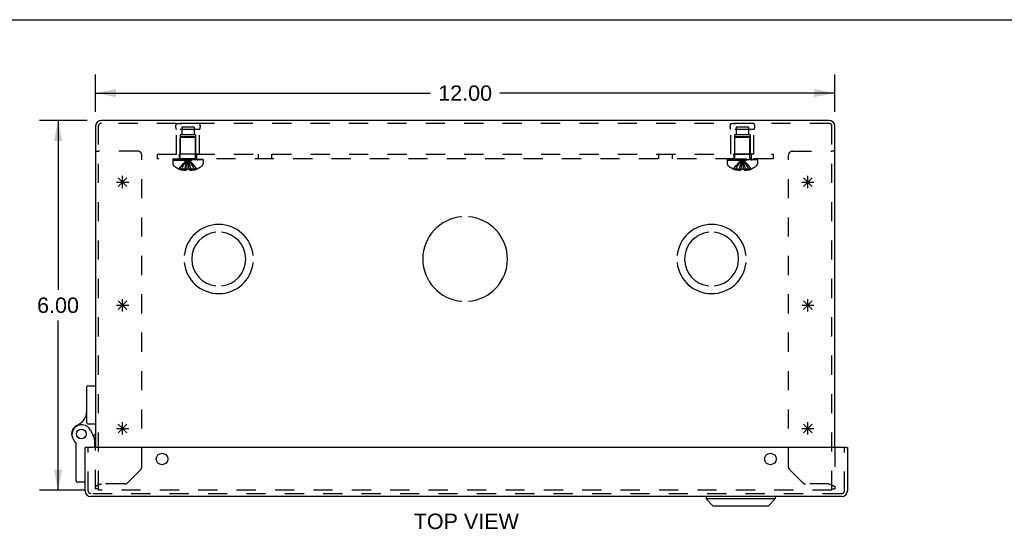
# Model space of a CAD drawing. Header units: inches. Extents: x 0 to 56.7, y 0 to 36.7.
# Tile 12 of 15: x 12.3 to 28.3, y 28.4 to 36.7. Entities that reach past the tile are written whole.
import ezdxf

# ---------------------------------------------------------------- set-up
doc = ezdxf.new("R2010")
doc.units = ezdxf.units.IN
doc.header["$LTSCALE"] = 3.116667
doc.header["$MEASUREMENT"] = 0
doc.linetypes.add('HIDDEN', pattern=[0.2, 0.1, -0.1])
doc.layers.get('0').update_dxf_attribs({"linetype": 'CONTINUOUS'})
for name, color, linetype in [('DEFAULT_2', 8, 'HIDDEN'), ('DIMENSIONS', 7, 'CONTINUOUS'), ('DOOR_ASSEMBLY', 7, 'CONTINUOUS'), ('OPEN', 7, 'CONTINUOUS'), ('SPOTWELDS', 7, 'CONTINUOUS'), ('SUBPANEL', 7, 'CONTINUOUS')]:
    doc.layers.add(name, color=color, linetype=linetype)
doc.styles.get("Standard").update_dxf_attribs({"font": 'arial.ttf'})
doc.dimstyles.new('DIMSTYLE_1', dxfattribs={"dimtxt": 0.25, "dimasz": 0.333333, "dimexe": 0.09, "dimexo": 0.07, "dimgap": 0.0375, "dimtad": 0, "dimtih": 1, "dimtoh": 1, "dimzin": 4, "dimdsep": 46, "dimtxsty": 'Standard', "dimblk": '_FILLED', "dimblk1": '_FILLED', "dimblk2": '_FILLED', "dimcen": 0.09, "dimadec": 3, "dimazin": 1, "dimtfac": 1, "dimtdec": 3, "dimtofl": 0, "dimtmove": 0, "dimatfit": 3, "dimldrblk": '_FILLED', "dimfxl": 0, "dimtolj": 1, "dimtzin": 4, "dimarcsym": 0})

# ---------------------------------------------------------------- blocks, each defined once
blk = doc.blocks.new('_FILLED')
at = {"color": 0, "linetype": 'ByBlock'}
blk.add_solid([(0, 0), (-1, 0.2), (-1, -0.2)], dxfattribs=at)
blk = doc.blocks.new('*D1')
at = {"layer": 'DIMENSIONS', "color": 2, "linetype": 'Continuous'}
for p, q in [((13.549, 35.17), (13.549, 35.775)), ((25.549, 35.17), (25.549, 35.775)), ((13.549, 35.475), (18.988, 35.475)), ((25.549, 35.475), (20.111, 35.475))]:
    blk.add_line(p, q, dxfattribs=at)
at = {"layer": 'DIMENSIONS', "color": 2, "linetype": 'Continuous', "xscale": 0.3333333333, "yscale": 0.3333333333, "zscale": 0.3333333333, "rotation": 180}
blk.add_blockref('_FILLED', (13.549, 35.475), dxfattribs=at)
at = {"layer": 'DIMENSIONS', "color": 2, "linetype": 'Continuous', "xscale": 0.3333333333, "yscale": 0.3333333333, "zscale": 0.3333333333}
blk.add_blockref('_FILLED', (25.549, 35.475), dxfattribs=at)
at = {"layer": 'DIMENSIONS', "color": 2, "linetype": 'Continuous', "insert": (19.549, 35.6), "char_height": 0.25, "width": 0.87361, "attachment_point": 2, "line_spacing_factor": 0.9}
blk.add_mtext('12.00', dxfattribs=at)
blk = doc.blocks.new('*D2')
at = {"layer": 'DIMENSIONS', "color": 2, "linetype": 'Continuous'}
for p, q in [((13.411, 35.031), (12.64, 35.031)), ((12.94, 35.031), (12.94, 32.281)), ((12.94, 29.031), (12.94, 31.781)), ((13.364, 29.031), (12.64, 29.031))]:
    blk.add_line(p, q, dxfattribs=at)
at = {"layer": 'DIMENSIONS', "color": 2, "linetype": 'Continuous', "xscale": 0.3333333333, "yscale": 0.3333333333, "zscale": 0.3333333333}
for p, rotation in [((12.94, 35.031), 90), ((12.94, 29.031), 270)]:
    blk.add_blockref('_FILLED', p, dxfattribs=dict(at, rotation=rotation))
at = {"layer": 'DIMENSIONS', "color": 2, "linetype": 'Continuous', "insert": (12.94, 32.156), "char_height": 0.25, "width": 0.67937, "attachment_point": 2, "line_spacing_factor": 0.9}
blk.add_mtext('6.00', dxfattribs=at)

msp = doc.modelspace()

# ---------------------------------------------------------------- linework, layer by layer
at = {"color": 7, "linetype": 'Continuous'}
for p, q in [((0, 36.667), (56.667, 36.667)), ((13.549, 34.531), (13.597, 34.531)), ((25.549, 34.531), (25.501, 34.531))]:
    msp.add_line(p, q, dxfattribs=at)
at = {"color": 3, "linetype": 'Continuous'}
for p, q in [((25.455, 35.031), (13.644, 35.031)), ((13.549, 34.937), (13.549, 29.722)), ((25.549, 29.722), (25.549, 34.937))]:
    msp.add_line(p, q, dxfattribs=at)
for centre, start, end in [((13.644, 34.937), 90, 180), ((25.455, 34.937), 0, 90)]:
    msp.add_arc(centre, 0.0948, start, end, dxfattribs=at)
at = {"layer": 'DEFAULT_2', "color": 8, "linetype": 'HIDDEN'}
for p, q in [((13.597, 29.031), (13.597, 34.937)), ((25.455, 34.983), (13.644, 34.983)), ((14.861, 34.983), (14.949, 34.983)), ((15.237, 34.983), (14.861, 34.983)), ((14.861, 34.483), (14.861, 34.883)), ((15.237, 34.883), (14.861, 34.883)), ((14.948, 34.92), (14.948, 34.795)), ((15.151, 34.92), (14.948, 34.92)), ((15.237, 34.983), (15.149, 34.983)), ((15.151, 34.92), (15.151, 34.795)), ((15.237, 34.483), (15.237, 34.883)), ((23.861, 34.983), (23.949, 34.983)), ((24.237, 34.983), (23.861, 34.983)), ((24.237, 34.883), (23.861, 34.883)), ((23.861, 34.483), (23.861, 34.883)), ((24.151, 34.92), (23.948, 34.92)), ((23.948, 34.92), (23.948, 34.795)), ((24.237, 34.983), (24.149, 34.983)), ((24.151, 34.92), (24.151, 34.795)), ((24.237, 34.483), (24.237, 34.883)), ((25.501, 29.031), (25.501, 34.937)), ((14.924, 34.795), (14.924, 34.483)), ((15.174, 34.795), (14.924, 34.795)), ((14.935, 34.763), (14.925, 34.753)), ((14.925, 34.426), (14.925, 34.753)), ((15.173, 34.753), (14.925, 34.753)), ((15.163, 34.763), (14.935, 34.763)), ((15.163, 34.763), (15.173, 34.753)), ((15.173, 34.426), (15.173, 34.753)), ((15.174, 34.795), (15.174, 34.483)), ((24.174, 34.795), (23.924, 34.795)), ((23.924, 34.795), (23.924, 34.483)), ((23.935, 34.763), (23.925, 34.753)), ((24.173, 34.753), (23.925, 34.753)), ((23.925, 34.426), (23.925, 34.753)), ((24.163, 34.763), (23.935, 34.763)), ((24.163, 34.763), (24.173, 34.753)), ((24.173, 34.426), (24.173, 34.753)), ((24.174, 34.795), (24.174, 34.483)), ((14.237, 34.531), (13.597, 34.531)), ((24.861, 34.531), (25.501, 34.531)), ((14.299, 29.405), (14.299, 34.469)), ((14.803, 34.388), (14.803, 34.327)), ((14.803, 34.388), (15.295, 34.388)), ((14.804, 34.408), (14.804, 34.393)), ((14.804, 34.408), (15.295, 34.408)), ((15.295, 34.393), (14.804, 34.393)), ((14.812, 34.393), (14.812, 34.408)), ((14.829, 34.408), (14.829, 34.393)), ((14.851, 34.408), (14.851, 34.393)), ((14.856, 34.393), (14.856, 34.408)), ((15.237, 34.483), (14.861, 34.483)), ((14.862, 34.408), (14.862, 34.393)), ((14.882, 34.408), (14.882, 34.393)), ((14.891, 34.408), (14.891, 34.393)), ((14.909, 34.408), (14.909, 34.393)), ((14.933, 34.393), (14.933, 34.408)), ((14.944, 34.408), (14.944, 34.393)), ((14.979, 34.408), (14.979, 34.393)), ((14.983, 34.408), (14.983, 34.393)), ((15.053, 34.378), (15.049, 34.403)), ((15.053, 34.379), (15.049, 34.403)), ((15.116, 34.408), (15.116, 34.393)), ((15.12, 34.393), (15.12, 34.408)), ((15.155, 34.408), (15.155, 34.393)), ((15.166, 34.408), (15.166, 34.393)), ((15.19, 34.408), (15.19, 34.393)), ((15.208, 34.393), (15.208, 34.408)), ((15.217, 34.408), (15.217, 34.393)), ((15.237, 34.408), (15.237, 34.393)), ((15.243, 34.408), (15.243, 34.393)), ((15.248, 34.408), (15.248, 34.393)), ((15.27, 34.393), (15.27, 34.408)), ((15.287, 34.408), (15.287, 34.393)), ((15.295, 34.393), (15.295, 34.408)), ((15.295, 34.388), (15.295, 34.327)), ((23.803, 34.388), (24.295, 34.388)), ((23.803, 34.388), (23.803, 34.327)), ((23.804, 34.408), (24.295, 34.408)), ((23.804, 34.408), (23.804, 34.393)), ((24.295, 34.393), (23.804, 34.393)), ((23.812, 34.393), (23.812, 34.408)), ((23.829, 34.408), (23.829, 34.393)), ((23.851, 34.408), (23.851, 34.393)), ((23.856, 34.393), (23.856, 34.408)), ((24.237, 34.483), (23.861, 34.483)), ((23.862, 34.408), (23.862, 34.393)), ((23.882, 34.408), (23.882, 34.393)), ((23.891, 34.408), (23.891, 34.393)), ((23.909, 34.408), (23.909, 34.393)), ((23.933, 34.393), (23.933, 34.408)), ((23.944, 34.408), (23.944, 34.393)), ((23.979, 34.408), (23.979, 34.393)), ((23.983, 34.408), (23.983, 34.393)), ((24.053, 34.378), (24.049, 34.403)), ((24.053, 34.379), (24.049, 34.403)), ((24.116, 34.408), (24.116, 34.393)), ((24.12, 34.393), (24.12, 34.408)), ((24.155, 34.408), (24.155, 34.393)), ((24.166, 34.408), (24.166, 34.393)), ((24.19, 34.408), (24.19, 34.393)), ((24.208, 34.393), (24.208, 34.408)), ((24.217, 34.408), (24.217, 34.393)), ((24.237, 34.408), (24.237, 34.393)), ((24.243, 34.408), (24.243, 34.393)), ((24.248, 34.408), (24.248, 34.393)), ((24.27, 34.393), (24.27, 34.408)), ((24.287, 34.408), (24.287, 34.393)), ((24.295, 34.393), (24.295, 34.408)), ((24.295, 34.388), (24.295, 34.327)), ((24.799, 29.405), (24.799, 34.469)), ((14.909, 34.243), (14.909, 34.242)), ((14.909, 34.243), (14.91, 34.242)), ((15.031, 34.242), (14.91, 34.242)), ((14.945, 34.242), (14.945, 34.229)), ((15, 34.242), (15, 34.22)), ((15.031, 34.242), (15.034, 34.271)), ((15.031, 34.242), (15.031, 34.243)), ((15.031, 34.242), (15.031, 34.229)), ((15.034, 34.271), (15.037, 34.3)), ((15.067, 34.243), (15.067, 34.242)), ((15.067, 34.242), (15.067, 34.229)), ((15.189, 34.242), (15.067, 34.242)), ((15.099, 34.242), (15.099, 34.22)), ((15.154, 34.242), (15.154, 34.229)), ((15.19, 34.243), (15.189, 34.242)), ((15.19, 34.243), (15.19, 34.242)), ((23.909, 34.243), (23.909, 34.242)), ((23.91, 34.242), (23.909, 34.243)), ((24.031, 34.242), (23.91, 34.242)), ((23.945, 34.242), (23.945, 34.229)), ((24, 34.242), (24, 34.22)), ((24.031, 34.242), (24.034, 34.271)), ((24.031, 34.242), (24.031, 34.243)), ((24.031, 34.242), (24.031, 34.229)), ((24.034, 34.271), (24.037, 34.3)), ((24.043, 34.242), (24.049, 34.242)), ((24.067, 34.243), (24.067, 34.242)), ((24.189, 34.242), (24.067, 34.242)), ((24.067, 34.242), (24.067, 34.229)), ((24.099, 34.242), (24.099, 34.22)), ((24.154, 34.242), (24.154, 34.229)), ((24.19, 34.243), (24.189, 34.242)), ((24.19, 34.243), (24.19, 34.242)), ((13.549, 29.049), (13.549, 29.722)), ((25.549, 29.722), (25.549, 29.049)), ((14.067, 29.147), (14.282, 29.362)), ((24.817, 29.362), (25.032, 29.147)), ((13.596, 29.113), (13.594, 29.112)), ((13.616, 29.12), (13.612, 29.119)), ((13.62, 29.122), (13.616, 29.12)), ((13.625, 29.123), (13.62, 29.122)), ((13.629, 29.125), (13.625, 29.123)), ((13.638, 29.128), (13.629, 29.125)), ((13.644, 29.13), (13.638, 29.128)), ((14.025, 29.13), (13.644, 29.13)), ((25.455, 29.13), (25.074, 29.13)), ((25.455, 29.13), (25.463, 29.127)), ((25.463, 29.127), (25.468, 29.125)), ((25.468, 29.125), (25.472, 29.124)), ((25.472, 29.124), (25.476, 29.122)), ((25.476, 29.122), (25.481, 29.121)), ((25.543, 29.091), (25.544, 29.09)), ((13.597, 29.049), (13.549, 29.049)), ((25.501, 29.031), (13.597, 29.031)), ((25.501, 29.049), (25.549, 29.049)), ((25.547, 29.087), (25.547, 29.086)), ((25.547, 29.086), (25.548, 29.085)), ((25.548, 29.085), (25.548, 29.085)), ((25.548, 29.085), (25.549, 29.084)), ((25.549, 29.084), (25.549, 29.083))]:
    msp.add_line(p, q, dxfattribs=at)
for points in [[(14.909, 34.243), (14.929, 34.271), (14.95, 34.3), (14.973, 34.327), (14.997, 34.353), (15.022, 34.379), (15.049, 34.403)], [(14.945, 34.242), (14.96, 34.271), (14.975, 34.299), (14.992, 34.327), (15.01, 34.353), (15.029, 34.378), (15.049, 34.403)], [(15, 34.242), (15.007, 34.271), (15.014, 34.299), (15.022, 34.327), (15.031, 34.353), (15.04, 34.378), (15.049, 34.403)], [(15.037, 34.299), (15.04, 34.327), (15.043, 34.353), (15.046, 34.379), (15.049, 34.403)], [(15.04, 34.327), (15.043, 34.353), (15.046, 34.378), (15.049, 34.403)], [(15.099, 34.242), (15.092, 34.271), (15.085, 34.299), (15.077, 34.327), (15.068, 34.353), (15.059, 34.378), (15.049, 34.403)], [(15.154, 34.242), (15.139, 34.271), (15.124, 34.299), (15.107, 34.327), (15.089, 34.353), (15.07, 34.378), (15.049, 34.403)], [(15.19, 34.243), (15.17, 34.271), (15.149, 34.3), (15.126, 34.327), (15.102, 34.353), (15.077, 34.379), (15.049, 34.403)], [(15.067, 34.242), (15.065, 34.271), (15.062, 34.299), (15.059, 34.327), (15.056, 34.353), (15.053, 34.379)], [(23.909, 34.243), (23.929, 34.271), (23.95, 34.3), (23.973, 34.327), (23.997, 34.353), (24.022, 34.379), (24.049, 34.403)], [(23.945, 34.242), (23.96, 34.271), (23.975, 34.299), (23.992, 34.327), (24.01, 34.353), (24.029, 34.378), (24.049, 34.403)], [(24, 34.242), (24.007, 34.271), (24.014, 34.299), (24.022, 34.327), (24.031, 34.353), (24.04, 34.378), (24.049, 34.403)], [(24.037, 34.299), (24.04, 34.327), (24.043, 34.353), (24.046, 34.379), (24.049, 34.403)], [(24.04, 34.327), (24.043, 34.353), (24.046, 34.378), (24.049, 34.403)], [(24.099, 34.242), (24.092, 34.271), (24.085, 34.299), (24.077, 34.327), (24.068, 34.353), (24.059, 34.378), (24.049, 34.403)], [(24.19, 34.243), (24.17, 34.271), (24.149, 34.3), (24.126, 34.327), (24.102, 34.353), (24.077, 34.379), (24.049, 34.403)], [(24.154, 34.242), (24.139, 34.271), (24.124, 34.299), (24.107, 34.327), (24.089, 34.353), (24.07, 34.378), (24.049, 34.403)], [(24.067, 34.242), (24.065, 34.271), (24.062, 34.299), (24.059, 34.327), (24.056, 34.353), (24.053, 34.379)], [(15, 34.22), (14.995, 34.221), (14.99, 34.221), (14.984, 34.222), (14.979, 34.222), (14.974, 34.223), (14.968, 34.224), (14.963, 34.225), (14.957, 34.226), (14.951, 34.228), (14.945, 34.229)], [(15.031, 34.229), (15.027, 34.228), (15.023, 34.226), (15.019, 34.225), (15.015, 34.223), (15.012, 34.222), (15.008, 34.221), (15.004, 34.221), (15, 34.22)], [(15.067, 34.243), (15.061, 34.242), (15.055, 34.242), (15.049, 34.242), (15.043, 34.242), (15.037, 34.242), (15.031, 34.243)], [(15.067, 34.243), (15.065, 34.271), (15.062, 34.3), (15.059, 34.327), (15.056, 34.353)], [(15.067, 34.229), (15.072, 34.228), (15.076, 34.226)], [(15.099, 34.22), (15.095, 34.221), (15.091, 34.221), (15.087, 34.222), (15.083, 34.223), (15.08, 34.225), (15.076, 34.226)], [(15.154, 34.229), (15.148, 34.228), (15.142, 34.226), (15.136, 34.225), (15.131, 34.224), (15.125, 34.223), (15.12, 34.222), (15.115, 34.222), (15.109, 34.221), (15.104, 34.221), (15.099, 34.22)], [(24, 34.22), (23.995, 34.221), (23.99, 34.221), (23.984, 34.222), (23.979, 34.222), (23.974, 34.223), (23.968, 34.224), (23.963, 34.225), (23.957, 34.226), (23.951, 34.228), (23.945, 34.229)], [(24.031, 34.229), (24.027, 34.228), (24.023, 34.226), (24.019, 34.225), (24.015, 34.223), (24.012, 34.222), (24.008, 34.221), (24.004, 34.221), (24, 34.22)], [(24.043, 34.242), (24.037, 34.242), (24.031, 34.243)], [(24.067, 34.243), (24.061, 34.242), (24.055, 34.242), (24.049, 34.242)], [(24.067, 34.243), (24.065, 34.271), (24.062, 34.3), (24.059, 34.327), (24.056, 34.353)], [(24.099, 34.22), (24.095, 34.221), (24.091, 34.221), (24.087, 34.222), (24.083, 34.223), (24.08, 34.225), (24.076, 34.226), (24.072, 34.228), (24.067, 34.229)], [(24.154, 34.229), (24.148, 34.228), (24.142, 34.226), (24.136, 34.225), (24.131, 34.224), (24.125, 34.223), (24.12, 34.222), (24.115, 34.222), (24.109, 34.221), (24.104, 34.221), (24.099, 34.22)], [(13.594, 29.112), (13.593, 29.111), (13.591, 29.11), (13.589, 29.11), (13.587, 29.109), (13.585, 29.108), (13.584, 29.107), (13.582, 29.107), (13.58, 29.106), (13.579, 29.105), (13.577, 29.105), (13.576, 29.104), (13.574, 29.103), (13.573, 29.102), (13.571, 29.102), (13.57, 29.101), (13.569, 29.1), (13.567, 29.099), (13.566, 29.099), (13.565, 29.098), (13.564, 29.097), (13.563, 29.096), (13.561, 29.096), (13.56, 29.095), (13.559, 29.094), (13.558, 29.093), (13.558, 29.093), (13.557, 29.092), (13.556, 29.091), (13.555, 29.09), (13.554, 29.09), (13.554, 29.089), (13.553, 29.088), (13.553, 29.087), (13.552, 29.087), (13.552, 29.086), (13.551, 29.085), (13.551, 29.085), (13.55, 29.084), (13.55, 29.083), (13.55, 29.082), (13.55, 29.082), (13.55, 29.081), (13.549, 29.08), (13.549, 29.079)], [(13.612, 29.119), (13.61, 29.118), (13.608, 29.117), (13.606, 29.116), (13.604, 29.116), (13.602, 29.115), (13.6, 29.114), (13.598, 29.113), (13.596, 29.113)], [(25.481, 29.121), (25.485, 29.119), (25.487, 29.119), (25.489, 29.118), (25.491, 29.117), (25.493, 29.116), (25.495, 29.116), (25.497, 29.115), (25.499, 29.114), (25.501, 29.113), (25.503, 29.113), (25.505, 29.112), (25.506, 29.111)], [(25.506, 29.111), (25.508, 29.11), (25.51, 29.11), (25.512, 29.109), (25.514, 29.108), (25.515, 29.107), (25.517, 29.107), (25.519, 29.106), (25.52, 29.105), (25.522, 29.105), (25.523, 29.104), (25.525, 29.103), (25.526, 29.102), (25.528, 29.102), (25.529, 29.101), (25.53, 29.1), (25.532, 29.099), (25.533, 29.099), (25.534, 29.098), (25.535, 29.097), (25.536, 29.096), (25.537, 29.096), (25.539, 29.095), (25.54, 29.094), (25.54, 29.093), (25.541, 29.093)], [(25.541, 29.093), (25.542, 29.092), (25.543, 29.091)], [(25.544, 29.09), (25.545, 29.09), (25.545, 29.089), (25.546, 29.088), (25.546, 29.087), (25.547, 29.087)], [(25.549, 29.083), (25.549, 29.082), (25.549, 29.082), (25.549, 29.081), (25.549, 29.08), (25.549, 29.079)]]:
    msp.add_lwpolyline(points, dxfattribs=at)
for centre, radius, start, end in [((13.644, 34.937), 0.0468, 90, 180), ((14.948, 34.933), 0.1, 150.0508, 209.9492), ((15.151, 34.933), 0.1, 330.0508, 29.9492), ((23.948, 34.933), 0.1, 150.0508, 209.9492), ((24.151, 34.933), 0.1, 330.0508, 29.9492), ((25.455, 34.937), 0.0468, 0, 90), ((14.237, 34.469), 0.062, 0, 90), ((24.861, 34.469), 0.062, 90, 180), ((14.888, 34.426), 0.0372, 270, 300.0497), ((14.888, 34.426), 0.0372, 332.4601, 360), ((15.211, 34.426), 0.0372, 180, 207.5399), ((15.211, 34.426), 0.0372, 239.9503, 270), ((23.888, 34.426), 0.0372, 270, 300.0497), ((23.888, 34.426), 0.0372, 332.4601, 360), ((24.211, 34.426), 0.0372, 180, 207.5399), ((24.211, 34.426), 0.0372, 239.9503, 270), ((14.838, 34.327), 0.035, 180, 229.0666), ((15.049, 34.57), 0.357, 229.0666, 246.8273), ((15.049, 34.57), 0.357, 246.9983, 252.9593), ((15.049, 34.57), 0.357, 287.0407, 293.0017), ((15.049, 34.57), 0.357, 293.1727, 310.9334), ((15.26, 34.327), 0.035, 310.9334, 360), ((23.838, 34.327), 0.035, 180, 229.0666), ((24.049, 34.57), 0.357, 229.0666, 246.8273), ((24.049, 34.57), 0.357, 246.9983, 252.9593), ((24.049, 34.57), 0.357, 287.0407, 293.0017), ((24.049, 34.57), 0.357, 293.1727, 310.9334), ((24.26, 34.327), 0.035, 310.9334, 360), ((14.239, 29.405), 0.06, 315, 360), ((24.859, 29.405), 0.06, 180, 225), ((14.025, 29.19), 0.06, 270, 315), ((25.074, 29.19), 0.06, 225, 270)]:
    msp.add_arc(centre, radius, start, end, dxfattribs=at)
at = {"layer": 'DOOR_ASSEMBLY', "color": 7, "linetype": 'Continuous'}
for p, q in [((13.405, 30.124), (13.405, 30.705)), ((13.425, 30.725), (13.549, 30.725)), ((13.425, 30.104), (13.549, 30.104)), ((13.539, 29.858), (13.47, 30)), ((13.549, 29.942), (13.515, 29.909)), ((13.235, 29.178), (13.235, 29.788)), ((13.525, 29.887), (13.549, 29.887)), ((13.539, 29.722), (13.539, 29.858)), ((13.394, 29.722), (13.379, 29.722)), ((25.739, 29.722), (25.754, 29.722)), ((13.379, 29.158), (13.255, 29.158)), ((23.459, 28.924), (23.459, 28.886)), ((24.584, 28.886), (23.459, 28.886)), ((23.577, 28.768), (23.459, 28.886)), ((24.466, 28.768), (24.584, 28.886)), ((24.584, 28.924), (24.584, 28.886)), ((24.466, 28.768), (23.577, 28.768))]:
    msp.add_line(p, q, dxfattribs=at)
at = {"layer": 'DOOR_ASSEMBLY', "color": 3, "linetype": 'Continuous'}
for p, q in [((13.379, 29.019), (13.379, 29.722)), ((25.739, 29.722), (13.394, 29.722)), ((25.754, 29.722), (25.754, 29.019)), ((25.66, 28.924), (13.474, 28.924))]:
    msp.add_line(p, q, dxfattribs=at)
at = {"layer": 'DOOR_ASSEMBLY', "color": 8, "linetype": 'HIDDEN'}
for p, q in [((13.427, 29.019), (13.427, 29.722)), ((25.706, 29.019), (25.706, 29.722)), ((25.66, 28.972), (13.474, 28.972))]:
    msp.add_line(p, q, dxfattribs=at)
at = {"layer": 'DOOR_ASSEMBLY', "color": 7, "linetype": 'Continuous'}
for points in [[(13.526, 29.855), (13.523, 29.854), (13.519, 29.854)], [(13.539, 29.858), (13.539, 29.858), (13.526, 29.855)]]:
    msp.add_lwpolyline(points, dxfattribs=at)
for radius in [0.079, 0.078]:
    msp.add_circle((13.319, 29.942), radius, dxfattribs=at)
at = {"layer": 'DOOR_ASSEMBLY', "color": 3, "linetype": 'Continuous'}
for centre in [(14.629, 29.535), (24.504, 29.535)]:
    msp.add_circle(centre, 0.0938, dxfattribs=at)
at = {"layer": 'DOOR_ASSEMBLY', "color": 7, "linetype": 'Continuous'}
for centre, radius, start, end in [((13.425, 30.705), 0.02, 90, 180), ((13.155, 30.315), 0.25, 293.8265, 360), ((13.319, 29.942), 0.158, 113.8265, 201.112), ((13.326, 29.93), 0.16, 26.148, 231.7894), ((13.425, 30.124), 0.02, 180, 270), ((13.215, 29.788), 0.02, 0, 51.7894), ((13.255, 29.178), 0.02, 180, 270)]:
    msp.add_arc(centre, radius, start, end, dxfattribs=at)
at = {"layer": 'DOOR_ASSEMBLY', "color": 3, "linetype": 'Continuous'}
for centre, start, end in [((13.474, 29.019), 180, 270), ((25.66, 29.019), 270, 360)]:
    msp.add_arc(centre, 0.0948, start, end, dxfattribs=at)
at = {"layer": 'DOOR_ASSEMBLY', "color": 8, "linetype": 'HIDDEN'}
for centre, start, end in [((13.474, 29.019), 180, 270), ((25.66, 29.019), 270, 360)]:
    msp.add_arc(centre, 0.0468, start, end, dxfattribs=at)
at = {"layer": 'OPEN', "color": 40, "linetype": 'Continuous'}
for centre, radius, start, end in [((19.549, 32.781), 0.688, 94.5886, 265.4114), ((19.549, 32.781), 0.688, 274.5886, 85.4114), ((15.549, 32.781), 0.562, 5.6112, 174.3888), ((23.549, 32.781), 0.562, 5.6112, 174.3888), ((15.549, 32.781), 0.438, 95.9037, 264.0963), ((15.549, 32.781), 0.438, 275.9037, 84.0963), ((23.549, 32.781), 0.438, 95.9037, 264.0963), ((23.549, 32.781), 0.438, 275.9037, 84.0963), ((15.549, 32.781), 0.562, 185.6112, 354.3888), ((23.549, 32.781), 0.562, 185.6112, 354.3888)]:
    msp.add_arc(centre, radius, start, end, dxfattribs=at)
at = {"layer": 'SPOTWELDS', "color": 40, "linetype": 'Continuous'}
for p, q in [((13.916, 33.961), (14.058, 34.102)), ((14.058, 33.961), (13.916, 34.102)), ((13.987, 33.931), (13.987, 34.131)), ((25.041, 33.961), (25.183, 34.102)), ((25.183, 33.961), (25.041, 34.102)), ((25.112, 33.931), (25.112, 34.131)), ((13.887, 34.031), (14.087, 34.031)), ((25.012, 34.031), (25.212, 34.031)), ((13.987, 31.931), (13.987, 32.131)), ((25.112, 31.931), (25.112, 32.131)), ((13.887, 32.031), (14.087, 32.031)), ((13.916, 31.961), (14.058, 32.102)), ((14.058, 31.961), (13.916, 32.102)), ((25.012, 32.031), (25.212, 32.031)), ((25.041, 31.961), (25.183, 32.102)), ((25.183, 31.961), (25.041, 32.102)), ((14.058, 29.961), (13.916, 30.102)), ((13.916, 29.961), (14.058, 30.102)), ((13.987, 29.931), (13.987, 30.131)), ((25.183, 29.961), (25.041, 30.102)), ((25.041, 29.961), (25.183, 30.102)), ((25.112, 29.931), (25.112, 30.131)), ((13.887, 30.031), (14.087, 30.031)), ((25.012, 30.031), (25.212, 30.031))]:
    msp.add_line(p, q, dxfattribs=at)
at = {"layer": 'SUBPANEL', "color": 8, "linetype": 'HIDDEN'}
for p, q in [((14.549, 34.483), (14.549, 34.408)), ((14.549, 34.483), (24.549, 34.483)), ((24.549, 34.408), (14.549, 34.408)), ((14.909, 34.483), (14.909, 34.408)), ((15.19, 34.483), (15.19, 34.408)), ((16.19, 34.483), (16.19, 34.408)), ((16.408, 34.483), (16.408, 34.408)), ((22.69, 34.483), (22.69, 34.408)), ((22.908, 34.483), (22.908, 34.408)), ((23.909, 34.483), (23.909, 34.408)), ((24.19, 34.483), (24.19, 34.408)), ((24.549, 34.483), (24.549, 34.408))]:
    msp.add_line(p, q, dxfattribs=at)

# ---------------------------------------------------------------- texts
at = {"layer": 'DIMENSIONS', "color": 2, "linetype": 'Continuous', "insert": (19.568, 28.648), "char_height": 0.25, "width": 1.70353, "attachment_point": 2, "line_spacing_factor": 0.9}
msp.add_mtext('TOP VIEW', dxfattribs=at)

# ---------------------------------------------------------------- dimensions: what is measured, and where the dimension line sits
at = {"layer": 'DIMENSIONS', "color": 2, "linetype": 'Continuous'}
for base, p1, p2, angle, picture, middle in [((13.549, 35.475), (25.549, 35.1), (13.549, 35.1), 180, '*D1', (19.56, 35.474)), ((12.94, 29.031), (13.481, 35.031), (13.434, 29.031), 270, '*D2', (12.939, 32.03))]:
    dim = msp.add_linear_dim(base=base, p1=p1, p2=p2, angle=angle, dimstyle='DIMSTYLE_1', dxfattribs=at)
    dim.commit()
    dim.dimension.update_dxf_attribs({"geometry": picture, "text_midpoint": middle, "dimtype": 160})

doc.saveas('drawing.dxf')
